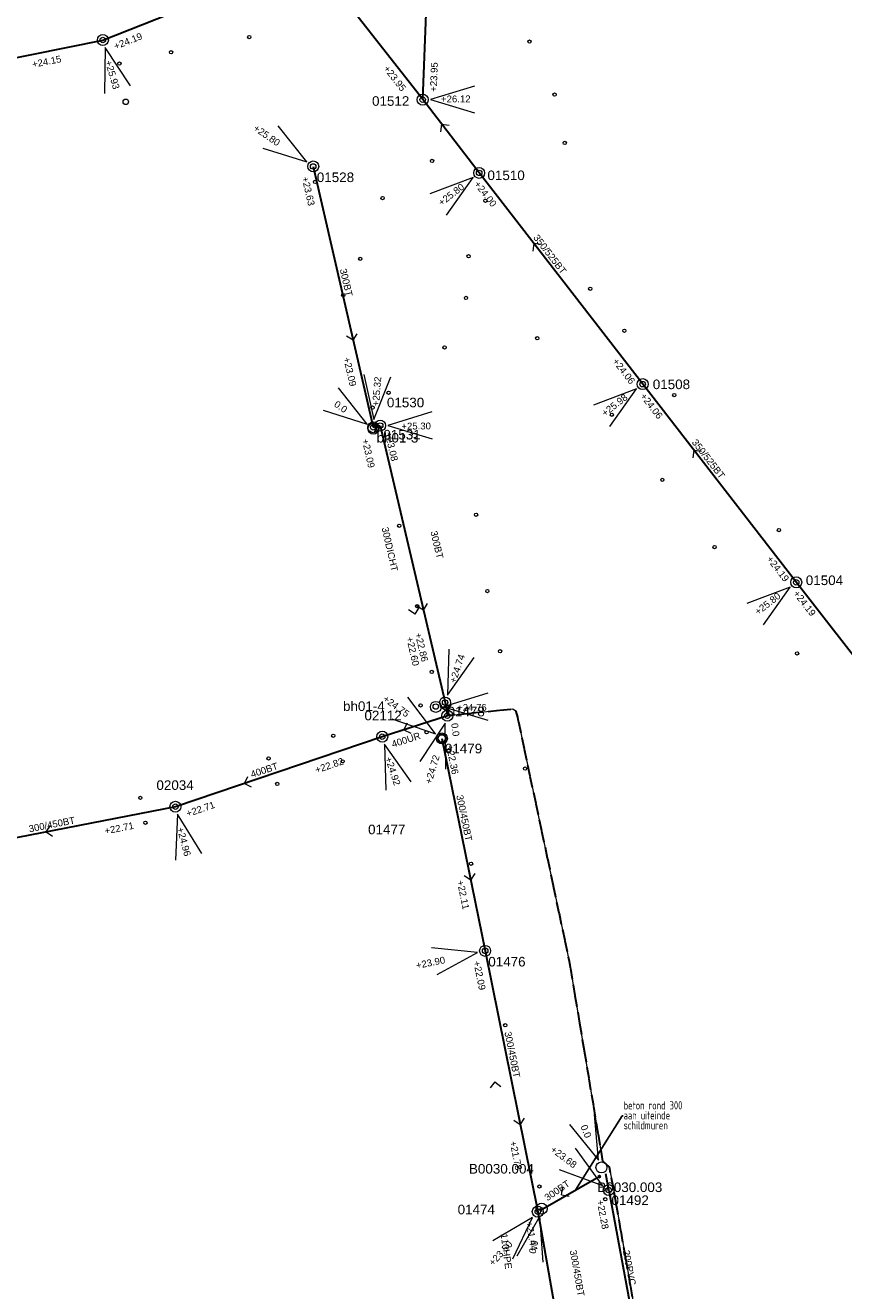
# Model space of a CAD drawing. Header units: metres. Extents: x 196788 to 198093, y 354523 to 355933.
# Tile 18 of 35: x 196985 to 197134, y 355394 to 355625. Entities that reach past the tile are written whole.
import ezdxf

# ---------------------------------------------------------------- set-up
doc = ezdxf.new("R2010")
doc.units = ezdxf.units.M
doc.linetypes.add('RIOOL PERSLEIDING', pattern=[5.0002, 2, -1, 2.0002])
for name, color, linetype, lineweight in [('AFSTROOM', 2, 'Continuous', 0), ('BLINDE PUT', 128, 'Continuous', 30), ('BOB', 7, 'Continuous', 0), ('CODE', 1, 'Continuous', 0), ('DIAM', 7, 'Continuous', 0), ('GMGIS_STRENGEN', 3, 'Continuous', 30), ('inspectie-riool put', 2, 'Continuous', 0), ('kolk', 2, 'Continuous', 0), ('MVD', 5, 'Continuous', 0), ('persleiding', 3, 'Continuous', 0), ('PERSLEIDING_UIT_ANALOOG', 50, 'RIOOL PERSLEIDING', 30), ('PUT', 1, 'Continuous', 0)]:
    doc.layers.add(name, color=color, linetype=linetype, lineweight=lineweight)
doc.styles.add('ISO', font='ISO.shx')
doc.styles.get("Standard").update_dxf_attribs({"font": 'arial.ttf'})
doc.dimstyles.get("Standard").update_dxf_attribs({"dimtxt": 0.18, "dimasz": 0.18, "dimexe": 0.18, "dimexo": 0.0625, "dimgap": 0.09, "dimtad": 0, "dimtih": 1, "dimtoh": 1, "dimdec": 4, "dimzin": 0, "dimdsep": 46, "dimtxsty": 'Standard', "dimcen": 0.09, "dimadec": 0, "dimazin": 0, "dimtfac": 1, "dimtdec": 4, "dimtofl": 0, "dimtmove": 0, "dimatfit": 3, "dimfxl": 1, "dimtolj": 1, "dimtzin": 0, "dimarcsym": 0})

# ---------------------------------------------------------------- blocks, each defined once
blk = doc.blocks.new('S360')
at = {"layer": 'inspectie-riool put', "color": 7, "linetype": 'Continuous', "lineweight": 0}
blk.add_circle((0, 0), 0.5, dxfattribs=at)
blk = doc.blocks.new('AFSTROOM')
at = {"layer": 'AFSTROOM', "linetype": 'Continuous'}
for q in [(1, 1), (1, -1)]:
    blk.add_line((0, 0), q, dxfattribs=at)
blk = doc.blocks.new('S340')
at = {"layer": 'kolk', "color": 7, "linetype": 'Continuous', "lineweight": 0}
blk.add_circle((0, 0), 0.3, dxfattribs=at)

msp = doc.modelspace()

# ---------------------------------------------------------------- linework, layer by layer
at = {"layer": 'BLINDE PUT'}
msp.add_circle((197060.93, 355494.65), 0.713, dxfattribs=at)
at = {"layer": 'GMGIS_STRENGEN'}
for p, q in [((197061.52, 355501.2), (197061.94, 355498.8)), ((197078.88, 355408.68), (197089.61, 355414.82)), ((197091.34, 355412.34), (197090.78, 355415.28))]:
    msp.add_line(p, q, dxfattribs=at)
at = {"layer": 'GMGIS_STRENGEN', "linetype": 'Continuous', "flags": 128}
for points in [[(197057.44, 355611.09), (197059.27, 355658.02)], [(196999.17, 355621.95), (197033.29, 355635.5)], [(197057.44, 355611.09), (197037.91, 355636.1)], [(196960, 355614), (196999.17, 355621.95)], [(197067.73, 355597.73), (197057.44, 355611.09)], [(197037.49, 355598.91), (197048.43, 355551.37)], [(197097.52, 355559.23), (197067.73, 355597.73)], [(197125.49, 355523.11), (197097.52, 355559.23)], [(197048.43, 355551.37), (197049.69, 355551.68)], [(197049.69, 355551.68), (197061.52, 355501.2)], [(197154.86, 355485.32), (197125.49, 355523.11)], [(197061.94, 355498.8), (197050.07, 355494.97)], [(197050.07, 355494.97), (197012.39, 355482.21)], [(197060.93, 355494.65), (197068.82, 355455.94)], [(197012.39, 355482.21), (196977.08, 355475.33)], [(197068.82, 355455.94), (197078.41, 355408.41)], [(197091.34, 355412.34), (197097.66, 355378.2)], [(197078.41, 355408.41), (197084.33, 355374.89)]]:
    msp.add_lwpolyline(points, dxfattribs=at)
at = {"layer": 'GMGIS_STRENGEN', "flags": 128}
for points in [[(197089.39, 355414.86), (197089.64, 355415), (197089.76, 355414.74), (197089.51, 355414.6)], [(197078.98, 355408.92), (197078.82, 355408.83), (197078.96, 355408.54), (197079.12, 355408.64)]]:
    msp.add_lwpolyline(points, dxfattribs=at)
at = {"layer": 'MVD', "linetype": 'Continuous'}
for p, q in [((196999.57, 355620.6), (196999.49, 355612.2)), ((197004.2, 355613.58), (196999.57, 355620.6)), ((197066.88, 355613.57), (197058.86, 355611.09)), ((197058.86, 355611.09), (197066.9, 355608.66)), ((197036.33, 355599.72), (197031.11, 355606.3)), ((197028.32, 355602.25), (197036.33, 355599.72)), ((197066.61, 355596.87), (197058.75, 355593.9)), ((197061.75, 355590.02), (197066.61, 355596.87)), ((197046.73, 355560.98), (197048.54, 355552.78)), ((197048.54, 355552.78), (197051.63, 355560.59)), ((197047.31, 355551.93), (197042.12, 355558.54)), ((197096.4, 355558.36), (197088.55, 355555.38)), ((197091.56, 355551.5), (197096.4, 355558.36)), ((197039.31, 355554.51), (197047.31, 355551.93)), ((197059.12, 355554.19), (197051.11, 355551.69)), ((197051.11, 355551.69), (197059.15, 355549.28)), ((197124.37, 355522.25), (197116.52, 355519.27)), ((197119.53, 355515.38), (197124.37, 355522.25)), ((197062.18, 355510.94), (197061.97, 355502.54)), ((197061.97, 355502.54), (197066.84, 355509.38)), ((197059.78, 355495.49), (197054.72, 355502.19)), ((197069.28, 355502.89), (197061.25, 355500.41)), ((197061.25, 355500.41), (197069.29, 355497.98)), ((197051.84, 355498.22), (197059.78, 355495.49)), ((197061.54, 355497.45), (197056.92, 355490.43)), ((197061.63, 355489.05), (197061.54, 355497.45)), ((197055.36, 355486.77), (197050.51, 355493.62)), ((197050.51, 355493.62), (197050.7, 355485.23)), ((197012.75, 355480.84), (197012.43, 355472.45)), ((197017.18, 355473.71), (197012.75, 355480.84)), ((197067.43, 355455.66), (197059.07, 355456.47)), ((197060.05, 355451.65), (197067.43, 355455.66)), ((197089.48, 355417.77), (197088.74, 355426.14)), ((197084.19, 355424.3), (197089.48, 355417.77)), ((197090.21, 355413.19), (197085.27, 355419.98)), ((197082.31, 355416.06), (197090.21, 355413.19)), ((197077.46, 355407.37), (197070.22, 355403.11)), ((197073.84, 355399.79), (197077.46, 355407.37)), ((197078.79, 355407.58), (197074.6, 355400.3)), ((197079.39, 355399.2), (197078.79, 355407.58))]:
    msp.add_line(p, q, dxfattribs=at)
at = {"layer": 'persleiding', "color": 94, "linetype": 'Continuous', "lineweight": 0, "flags": 128}
msp.add_lwpolyline([(197087.83, 355298.59), (197088.83, 355300.03), (197088.86, 355301.06), (197089.48, 355301.65), (197089.55, 355303.53), (197093.8, 355305.75), (197105.32, 355305.75), (197105.44, 355305.82), (197105.54, 355305.99), (197105.55, 355306.13), (197105.5, 355306.74), (197103.1, 355344.48), (197098.21, 355378.33), (197092.24, 355412.52), (197091.47, 355416.49), (197090.28, 355417.62), (197084.3, 355453.37), (197084.25, 355453.68), (197083.74, 355456.07), (197078.53, 355480.69), (197074.75, 355498.53), (197074.48, 355499.56), (197073.84, 355499.97), (197061.94, 355498.8)], dxfattribs=at)
at = {"layer": 'PERSLEIDING_UIT_ANALOOG', "flags": 128}
msp.add_lwpolyline([(197090.28, 355417.62), (197084.3, 355453.37, 0.010785), (197084.19, 355453.98), (197074.75, 355498.53), (197074.48, 355499.56), (197073.84, 355499.97), (197061.94, 355498.8)], format="xyb", dxfattribs=at)
for points in [[(197092.24, 355412.52), (197091.47, 355416.49), (197090.28, 355417.62)], [(197103.1, 355344.49), (197098.21, 355378.33), (197092.24, 355412.52)]]:
    msp.add_lwpolyline(points, dxfattribs=at)
at = {"layer": 'PUT', "linetype": 'Continuous'}
for centre in [(196999.17, 355621.95), (197057.44, 355611.09), (197037.5, 355598.91), (197067.73, 355597.73), (197097.52, 355559.23), (197048.43, 355551.37), (197048.47, 355551.12), (197049.69, 355551.68), (197125.49, 355523.11), (197059.84, 355500.41), (197061.52, 355501.2), (197061.94, 355498.8), (197050.07, 355494.97), (197060.93, 355494.66), (197012.39, 355482.21), (197068.82, 355455.94), (197090.01, 355416.46), (197091.34, 355412.34), (197078.41, 355408.41), (197079.11, 355408.96)]:
    msp.add_circle(centre, 1, dxfattribs=at)

# ---------------------------------------------------------------- block references
at = {"layer": 'AFSTROOM'}
for p, rotation in [((197060.87, 355606.63), 307.6), ((197077.66, 355584.9), 307.7), ((197044.78, 355567.22), 103), ((197049.27, 355551.58), 193.6), ((197106.85, 355547.19), 307.8), ((197056.05, 355517.31), 102.6), ((197057.58, 355518.02), 103.2), ((197061.8, 355499.6), 99.9), ((197054.02, 355496.25), 17.9), ((197024.95, 355486.46), 18.7), ((196988.85, 355477.62), 11), ((197066.19, 355468.84), 101.5), ((197070.57, 355432.07), 277.4), ((197075.21, 355424.26), 101.4), ((197082.74, 355411.46), 34.49999999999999)]:
    msp.add_blockref('AFSTROOM', p, dxfattribs=dict(at, rotation=rotation))
at = {"layer": 'inspectie-riool put', "color": 7, "linetype": 'Continuous', "lineweight": 0}
for p in [(196999.17, 355621.95), (197003.35, 355610.69), (197057.44, 355611.09), (197037.49, 355598.91), (197067.73, 355597.73), (197097.52, 355559.23), (197049.69, 355551.68), (197048.43, 355551.37), (197125.49, 355523.11), (197061.52, 355501.2), (197059.82, 355500.47), (197061.94, 355498.8), (197050.07, 355494.97), (197012.39, 355482.21), (197068.82, 355455.94), (197091.34, 355412.34), (197078.41, 355408.41)]:
    msp.add_blockref('S360', p, dxfattribs=at)
at = {"layer": 'kolk', "color": 7, "linetype": 'Continuous', "lineweight": 0}
for p in [(197025.83, 355622.48), (197076.9, 355621.66), (197011.59, 355619.72), (197002.18, 355617.65), (197081.47, 355612.01), (197083.32, 355603.19), (197059.16, 355599.91), (197037.85, 355596.1), (197050.14, 355593.14), (197068.86, 355592.65), (197046.05, 355582.07), (197065.79, 355582.55), (197042.97, 355575.45), (197065.33, 355574.95), (197087.96, 355576.62), (197094.18, 355568.96), (197061.44, 355565.93), (197078.3, 355567.61), (197051.23, 355557.66), (197103.28, 355557.24), (197048.31, 355554.95), (197091.9, 355553.65), (197101.1, 355541.79), (197053.17, 355533.43), (197067.16, 355535.43), (197122.35, 355532.62), (197110.61, 355529.54), (197069.22, 355521.52), (197056.44, 355518.74), (197071.53, 355510.54), (197125.64, 355510.14), (197059.08, 355506.77), (197057.05, 355500.67), (197041.15, 355495.14), (197058.15, 355495.77), (197062.16, 355492.43), (197029.35, 355491.01), (197042.86, 355490.48), (197076.08, 355489.16), (197030.93, 355486.37), (197006, 355483.83), (197006.93, 355479.3), (197066.26, 355471.81), (197072.47, 355442.37), (197078.71, 355412.99), (197090.69, 355410.68)]:
    msp.add_blockref('S340', p, dxfattribs=at)

# ---------------------------------------------------------------- texts
at = {"layer": 'BOB'}
for s, rotation, p in [('+24.19', 21.7, (197001.49, 355620.18)), ('+24.15', 11.2, (196986.41, 355616.89)), ('+23.95', 308, (197050.22, 355616.72)), ('+23.95', 87.8, (197060, 355612.49)), ('+23.63', 283, (197035.39, 355596.89)), ('+24.00', 307.7, (197066.74, 355595.66)), ('+23.09', 283, (197042.97, 355563.97)), ('+24.06', 307.7, (197091.95, 355563.35)), ('+24.06', 307.8, (197096.99, 355557)), ('+23.08', 283.2, (197050.52, 355550.33)), ('+23.09', 282.6, (197046.36, 355549.11)), ('+24.19', 307.8, (197120.02, 355527.32)), ('+24.19', 307.8, (197124.88, 355521.05)), ('+22.60', 282.6, (197054.45, 355513.03)), ('+22.86', 283.2, (197056.01, 355513.77)), ('0.0', 277.4, (197062.63, 355497.38)), ('+22.36', 281.5, (197061.72, 355493.29)), ('+22.82', 18.7, (197038.08, 355488.27)), ('+22.71', 18.7, (197014.61, 355480.32)), ('+22.71', 11, (196999.61, 355477.17)), ('+22.11', 281.5, (197063.67, 355468.67)), ('+22.09', 281.4, (197066.66, 355453.97)), ('+21.78', 281.4, (197073.29, 355421.15)), ('+22.28', 280.5, (197089.15, 355410.41)), ('+21.44', 280, (197076.21, 355406.5))]:
    msp.add_text(s, height=1.25, rotation=rotation, dxfattribs=at).set_placement(p)
at = {"layer": 'CODE'}
for s, p in [('01512', (197048.21, 355609.96)), ('01510', (197069.24, 355596.42)), ('01528', (197038.15, 355596.06)), ('01508', (197099.36, 355558.32)), ('01530', (197050.92, 355555.01)), ('bh01-3', (197049.04, 355548.59)), ('01531', (197050.28, 355549.15)), ('01504', (197127.24, 355522.61)), ('bh01-4', (197042.92, 355499.66)), ('02112', (197046.83, 355497.96)), ('01478', (197061.96, 355498.68)), ('01479', (197061.48, 355491.94)), ('02034', (197008.93, 355485.27)), ('01477', (197047.49, 355477.19)), ('01476', (197069.39, 355453.09)), ('B0030.004', (197065.87, 355415.34)), ('B0030.003', (197089.27, 355411.98)), ('01492', (197091.84, 355409.61)), ('01474', (197063.81, 355407.92))]:
    msp.add_text(s, height=1.75, dxfattribs=at).set_placement(p)
at = {"layer": 'DIAM'}
for s, rotation, p in [('350/525BT', 307.7, (197077.51, 355585.9)), ('300BT', 283, (197042.33, 355580.13)), ('350/525BT', 307.8, (197106.39, 355548.59)), ('300DICHT', 282.6, (197049.96, 355533.03)), ('300BT', 283.2, (197058.85, 355532.33)), ('400UR', 17.9, (197052.01, 355492.97)), ('400BT', 18.7, (197026.33, 355487.46)), ('300/450BT', 281.5, (197063.56, 355484.22)), ('300/450BT', 11, (196985.8, 355477.54)), ('300/450BT', 281.4, (197072.32, 355441.1)), ('300BT', 34.5, (197080.16, 355410.29)), ('110HPE', 277.4, (197071.64, 355404.33)), ('300/450BT', 280, (197084.24, 355401.3)), ('200PVC', 280.5, (197093.9, 355401.26))]:
    msp.add_text(s, height=1.25, rotation=rotation, dxfattribs=at).set_placement(p)
at = {"layer": 'GMGIS_STRENGEN', "insert": (197094.04, 355423.41), "char_height": 1.5, "attachment_point": 7, "line_spacing_factor": 0.722892, "style": 'ISO'}
msp.add_mtext('\\H1x;\\W0.833333;beton rond 300\\Paan uiteinde \\Pschildmuren', dxfattribs=at)
at = {"layer": 'MVD'}
for s, rotation, p in [('+25.93', 286.4, (196999.55, 355618.03)), ('+26.12', 0.2, (197060.78, 355610.58)), ('+25.80', 325.5, (197026.47, 355605.59)), ('+25.80', 37.7, (197060.89, 355591.65)), ('+25.32', 85.5, (197049.48, 355555.17)), ('+25.98', 37.7, (197090.65, 355553.27)), ('0.0', 325.1, (197041.17, 355555.29)), ('+25.30', 0.4, (197053.56, 355550.95)), ('+25.80', 37.8, (197118.54, 355517.07)), ('+24.74', 71.5, (197063.46, 355504.63)), ('+24.75', 324, (197050.07, 355501.61)), ('+24.76', 0.1, (197063.71, 355499.67)), ('+24.92', 288.3, (197050.57, 355491.06)), ('+24.72', 73.6, (197059.03, 355486.25)), ('+24.96', 284.9, (197012.65, 355478.28)), ('+23.90', 11.5, (197056.35, 355452.64)), ('0.0', 292, (197086.17, 355423.94)), ('+23.68', 323, (197080.61, 355419.48)), ('+23.50', 47.5, (197070.28, 355398.42)), ('0.0', 77, (197077.97, 355400.64))]:
    msp.add_text(s, height=1.25, rotation=rotation, dxfattribs=at).set_placement(p)

# ---------------------------------------------------------------- leaders
at = {"layer": 'GMGIS_STRENGEN', "annotation_type": 0, "has_hookline": 1, "hookline_direction": 0}
msp.add_leader([(197085.33, 355412.45), (197093.77, 355425.87), (197093.95, 355425.87)], dimstyle='Standard', override={"dimscale": 1}, dxfattribs=at)

doc.saveas('drawing.dxf')
